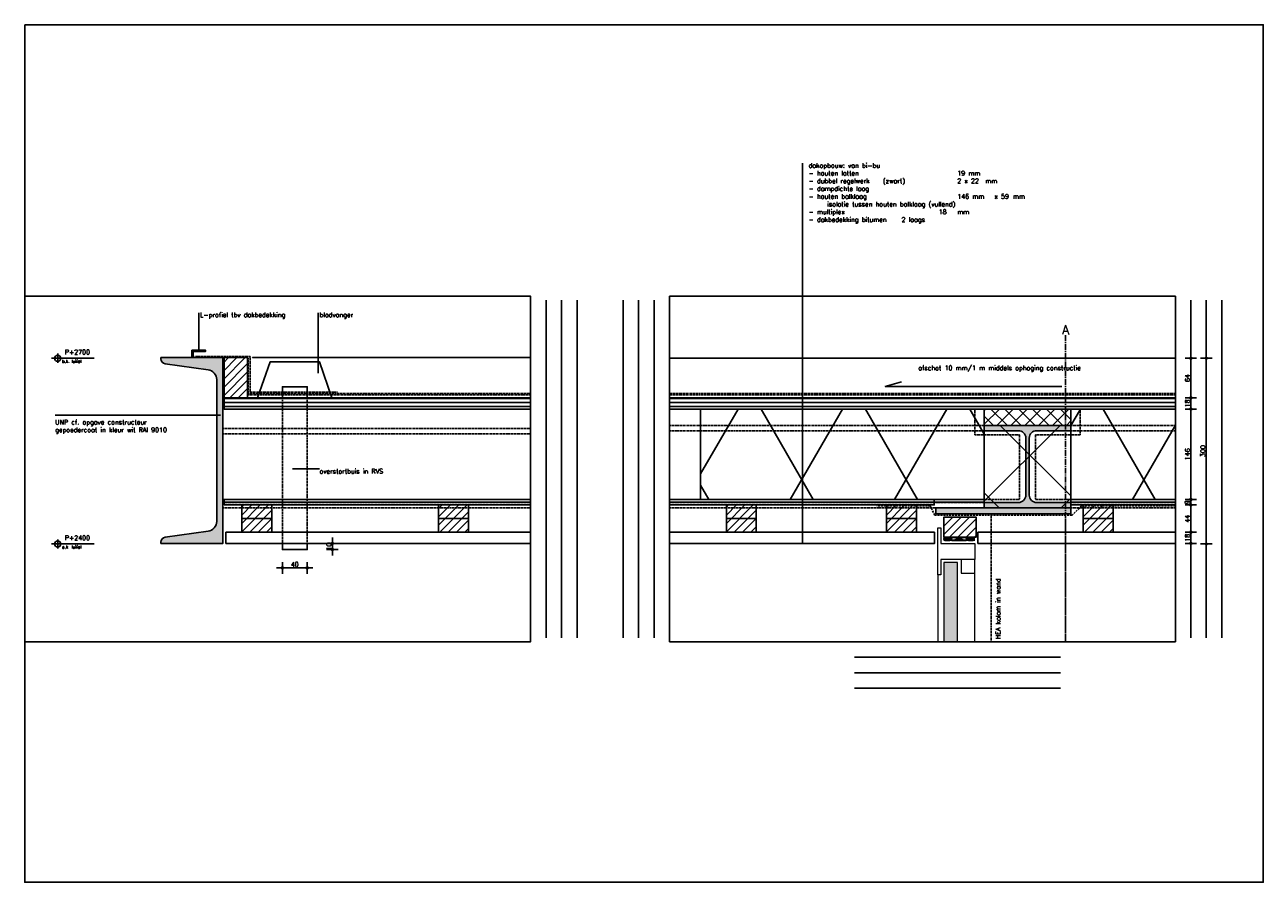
# Model space of a CAD drawing. Header units: millimetres. Extents: x -127013 to -94191, y -55226 to -23129.
# Tile 12 of 14: x -102663 to -100663, y -46766 to -45381. Entities that reach past the tile are written whole.
import ezdxf

# ---------------------------------------------------------------- set-up
doc = ezdxf.new("R2010")
doc.units = ezdxf.units.MM
doc.header["$LTSCALE"] = 0.5
doc.header["$PDSIZE"] = 100
for name, pattern in [('CENTER2', [28.575000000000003, 19.05, -3.175, 3.175, -3.175]), ('DASHDOT2', [12.7, 6.35, -3.175, 0, -3.175]), ('HIDDEN2', [4.762499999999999, 3.175, -1.5875])]:
    doc.linetypes.add(name, pattern=pattern)
for name, color, linetype in [('arc. 254', 254, 'Continuous'), ('arc. 9', 9, 'Continuous'), ('maat 1.5mm', 210, 'Continuous'), ('pen 0.05mm', 7, 'Continuous'), ('pen 0.10mm', 6, 'Continuous'), ('pen 0.15mm', 1, 'Continuous'), ('pen 0.20mm', 2, 'Continuous'), ('pen 0.30mm', 3, 'Continuous'), ('stramien', 9, 'CENTER2'), ('tekst 1.0mm', 7, 'Continuous'), ('tekst 1.5mm', 210, 'Continuous'), ('tekst 3.0mm', 200, 'Continuous'), ('tekstblocks', 6, 'Continuous')]:
    doc.layers.add(name, color=color, linetype=linetype)
doc.layers.add('hulplijn', color=140, linetype='Continuous', plot=False)
doc.styles.add('1.0mm tekst', font='romans.shx', dxfattribs={"height": 1})
doc.styles.add('1.5mm tekst', font='romans.shx', dxfattribs={"height": 1.5})
doc.styles.add('3.0mm tekst', font='romans.shx', dxfattribs={"height": 3})
doc.dimstyles.new('1.5mm maat', dxfattribs={"dimscale": 0, "dimtxt": 1.5, "dimasz": 0.75, "dimexe": 1.25, "dimexo": 0.625, "dimgap": 0.375, "dimtad": 1, "dimdec": 0, "dimtxsty": '1.5mm tekst', "dimblk": 'dot maatlijn-GVA', "dimcen": 2.5, "dimse1": 1, "dimse2": 1, "dimclrd": 7, "dimclrt": 256, "dimadec": 0, "dimazin": 0, "dimtfac": 1, "dimtdec": 0, "dimtmove": 0, "dimatfit": 3, "dimfxl": 1, "dimarcsym": 0})
doc.dimstyles.new('peilmaat', dxfattribs={"dimtxt": 1.5, "dimasz": 1, "dimexe": 1.25, "dimexo": 0.625, "dimgap": 0.01, "dimtad": 0, "dimtih": 1, "dimtoh": 1, "dimdec": 0, "dimtxsty": '1.5mm tekst', "dimcen": 2.5, "dimse1": 1, "dimse2": 1, "dimsd1": 1, "dimsd2": 1, "dimclrd": 7, "dimclrt": 256, "dimadec": 0, "dimazin": 0, "dimtfac": 1, "dimtdec": 0, "dimtmove": 0, "dimatfit": 2, "dimfxl": 1, "dimarcsym": 0})
pattern_1 = [(45, (449.6526426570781, -1753.103044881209), (-6.735192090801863, 6.735192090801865), [])]

# ---------------------------------------------------------------- blocks, each defined once
blk = doc.blocks.new('*U228')
at = {"layer": 'hulplijn'}
for p, q in [((-525.4306325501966, 50), (20, 50)), ((-525.4306325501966, 25), (20, 25)), ((-525.4306325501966, 0), (20, 0))]:
    blk.add_line(p, q, dxfattribs=at)
at = {"layer": 'pen 0.15mm', "linetype": 'DASHDOT2'}
blk.add_line((-525.4306325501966, -25), (20, -25), dxfattribs=at)
blk = doc.blocks.new('*U32')
at = {"layer": 'arc. 9'}
h = blk.add_hatch(color=256, dxfattribs=at)
h.dxf.hatch_style = 1
edge = h.paths.add_edge_path()
edge.add_arc((91.99999999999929, -2.018664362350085), 8.000000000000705, 277.9999999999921, 359.9999999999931)
edge.add_line((100, -2.018664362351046), (100, 0))
edge.add_line((100, 0), (0, 0))
edge.add_line((0, 0), (0, -300))
edge.add_line((0, -300), (100, -300))
edge.add_line((100, -300), (100, -297.981335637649))
edge.add_arc((91.99999999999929, -297.9813356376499), 8.00000000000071, 6.920886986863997e-12, 82.00000000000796)
edge.add_line((93.11338480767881, -290.0591910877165), (23.77323038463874, -280.3140679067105))
edge.add_arc((25.99999999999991, -264.4697788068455), 15.99999999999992, 179.9999999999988, 261.9999999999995, ccw=False)
edge.add_line((10, -264.4697788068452), (10, -35.53022119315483))
edge.add_arc((25.99999999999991, -35.53022119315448), 15.99999999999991, 98.00000000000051, 180.0000000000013, ccw=False)
edge.add_line((23.77323038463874, -19.68593209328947), (93.11338480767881, -9.9408089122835))
at = {"layer": 'pen 0.20mm', "linetype": 'ByBlock'}
blk.add_lwpolyline([(93.11338480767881, -9.9408089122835, 0.3738846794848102), (100, -2.018664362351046), (100, 0), (0, 0), (0, -300), (100, -300), (100, -297.981335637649, 0.3738846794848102), (93.11338480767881, -290.0591910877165), (23.77323038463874, -280.3140679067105, -0.3738846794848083), (10, -264.4697788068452), (10, -35.53022119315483, -0.3738846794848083), (23.77323038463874, -19.68593209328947)], format="xyb", close=True, dxfattribs=at)
blk = doc.blocks.new('*U261')
at = {"layer": 'arc. 9'}
h = blk.add_hatch(dxfattribs=at)
h.set_pattern_fill('_USER', color=256, scale=145.9537593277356, angle=59.99712062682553, style=0, pattern_type=0)
h.set_pattern_definition([(59.99712062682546, (-491.7435816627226, 145.9668584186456), (-126.3959957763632, 72.98323172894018), [])])
h.paths.add_polyline_path([(0, 0), (4.534649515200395e-10, 145.9999961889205), (168.7333418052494, 145.9999961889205), (168.7333418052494, 0)])
h = blk.add_hatch(dxfattribs=at)
h.set_pattern_fill('_USER', color=256, scale=145.9537593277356, angle=119.9971206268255, style=0, pattern_type=0)
h.set_pattern_definition([(119.9971206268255, (-491.7435816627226, 145.9668584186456), (-126.4033306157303, -72.9705274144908), [])])
h.paths.add_polyline_path([(0, 0), (4.534649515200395e-10, 145.9999961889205), (168.7333418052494, 145.9999961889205), (168.7333418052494, 0)])
at = {"layer": 'pen 0.10mm'}
blk.add_lwpolyline([(0, 0), (4.534649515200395e-10, 145.9999961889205), (168.7333418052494, 145.9999961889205), (168.7333418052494, 0)], close=True, dxfattribs=at)
blk = doc.blocks.new('*U262')
at = {"layer": 'arc. 9'}
h = blk.add_hatch(dxfattribs=at)
h.set_pattern_fill('_USER', color=256, scale=145.952634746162, angle=59.99712062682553, style=0, pattern_type=0)
h.set_pattern_definition([(59.99712062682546, (-202.462794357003, 145.9657337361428), (-126.3950218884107, 72.98266938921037), [])])
h.paths.add_polyline_path([(0, 0), (4.534614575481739e-10, 145.9988712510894), (458.0090401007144, 145.9988712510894), (458.0090401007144, 0)])
h = blk.add_hatch(dxfattribs=at)
h.set_pattern_fill('_USER', color=256, scale=145.952634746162, angle=119.9971206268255, style=0, pattern_type=0)
h.set_pattern_definition([(119.9971206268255, (-202.462794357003, 145.9657337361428), (-126.4023566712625, -72.96996517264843), [])])
h.paths.add_polyline_path([(0, 0), (4.534614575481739e-10, 145.9988712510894), (458.0090401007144, 145.9988712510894), (458.0090401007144, 0)])
at = {"layer": 'pen 0.10mm'}
blk.add_lwpolyline([(0, 0), (4.534614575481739e-10, 145.9988712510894), (458.0090401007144, 145.9988712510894), (458.0090401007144, 0)], close=True, dxfattribs=at)
blk = doc.blocks.new('*U26')
at = {"layer": 'arc. 9'}
h = blk.add_hatch(color=256, dxfattribs=at)
edge = h.paths.add_edge_path()
edge.add_line((2.75, -112.5000000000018), (2.75, -20.5))
edge.add_arc((14.75000000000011, -20.50000000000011), 12.00000000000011, 90.00000000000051, 179.9999999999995, ccw=False)
edge.add_line((14.75, -8.5), (70, -8.5))
edge.add_line((70, -8.5), (70, 0))
edge.add_line((70, 0), (-70, 0))
edge.add_line((-70, 0), (-70, -8.5))
edge.add_line((-70, -8.5), (-14.75, -8.5))
edge.add_arc((-14.74999999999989, -20.49999999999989), 11.99999999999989, -5.115907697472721e-13, 90.00000000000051, ccw=False)
edge.add_line((-2.75, -20.5), (-2.75, -112.5000000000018))
edge.add_arc((-14.75000000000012, -112.5000000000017), 12.00000000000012, 270.00000000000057, 359.99999999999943, ccw=False)
edge.add_line((-14.75, -124.5000000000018), (-70, -124.5))
edge.add_line((-70, -124.5), (-70, -133))
edge.add_line((-70, -133), (70, -133))
edge.add_line((70, -133), (70, -124.5))
edge.add_line((70, -124.5), (14.75, -124.5000000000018))
edge.add_arc((14.74999999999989, -112.5000000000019), 11.99999999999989, 179.9999999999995, 270.0000000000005, ccw=False)
at = {"layer": 'pen 0.20mm'}
blk.add_lwpolyline([(2.75, -112.5000000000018), (2.75, -20.5, -0.4142135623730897), (14.75, -8.5), (70, -8.5), (70, 0), (-70, 0), (-70, -8.5), (-14.75, -8.5, -0.4142135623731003), (-2.75, -20.5), (-2.75, -112.5000000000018, -0.4142135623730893), (-14.75, -124.5000000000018), (-70, -124.5), (-70, -133), (70, -133), (70, -124.5), (14.75, -124.5000000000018, -0.4142135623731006)], format="xyb", close=True, dxfattribs=at)
blk = doc.blocks.new('*U230')
at = {"layer": 'hulplijn'}
for p, q in [((-312.6262446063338, 50), (20, 50)), ((-312.6262446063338, 25), (20, 25)), ((-312.6262446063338, 0), (20, 0))]:
    blk.add_line(p, q, dxfattribs=at)
at = {"layer": 'pen 0.15mm', "linetype": 'DASHDOT2'}
blk.add_line((-312.6262446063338, -25), (20, -25), dxfattribs=at)
blk = doc.blocks.new('dot maatlijn-GVA')
at = {"layer": 'maat 1.5mm'}
h = blk.add_hatch(color=7, dxfattribs=at)
edge = h.paths.add_edge_path()
edge.add_arc((0, 0), 0.3999999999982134, 0, 360)
at = {"layer": 'maat 1.5mm', "color": 7}
for points in [[(-2.5, 0), (2.5, 0)], [(0, 2.5), (0, -2.5)]]:
    blk.add_lwpolyline(points, dxfattribs=at)
blk.add_circle((0, 0), 0.3999999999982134, dxfattribs=at)
blk = doc.blocks.new('*D233')
at = {"layer": 'defpoints', "color": 0, "transparency": 16777216}
for p in [(-100804.4742198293, -46201.09432108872), (-100804.4742198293, -46219.09432108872), (-100779.4742258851, -46201.09432108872)]:
    blk.add_point(p, dxfattribs=at)
at = {"layer": 'maat 1.5mm', "color": 7, "lineweight": -2, "transparency": 16777216}
blk.add_line((-100779.4742258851, -46215.34432108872), (-100779.4742258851, -46204.84432108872), dxfattribs=at)
at = {"layer": 'maat 1.5mm', "color": 7, "lineweight": -2, "transparency": 16777216, "xscale": 3.75, "yscale": 3.75, "zscale": 3.75}
for p, rotation in [((-100779.4742258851, -46201.09432108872), 90), ((-100779.4742258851, -46219.09432108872), 270)]:
    blk.add_blockref('dot maatlijn-GVA', p, dxfattribs=dict(at, rotation=rotation))
at = {"layer": 'maat 1.5mm', "transparency": 16777216, "insert": (-100785.0992258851, -46210.09432108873), "char_height": 7.5, "attachment_point": 5, "rotation": 90, "style": '1.5mm tekst'}
blk.add_mtext('18', dxfattribs=at)
blk = doc.blocks.new('*D234')
at = {"layer": 'defpoints', "color": 0, "transparency": 16777216}
for p in [(-100804.4742258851, -46148.09541494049), (-100804.4742258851, -46157.09541406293), (-100779.4742258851, -46157.09541406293)]:
    blk.add_point(p, dxfattribs=at)
at = {"layer": 'maat 1.5mm', "color": 7, "lineweight": -2, "transparency": 16777216}
for p, q in [((-100779.4742258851, -46144.34541494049), (-100779.4742258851, -46140.59541494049)), ((-100779.4742258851, -46148.09541494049), (-100779.4742258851, -46157.09541406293)), ((-100779.4742258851, -46160.84541406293), (-100779.4742258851, -46164.59541406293))]:
    blk.add_line(p, q, dxfattribs=at)
at = {"layer": 'maat 1.5mm', "color": 7, "lineweight": -2, "transparency": 16777216, "xscale": 3.75, "yscale": 3.75, "zscale": 3.75}
for p, rotation in [((-100779.4742258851, -46148.09541494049), 270), ((-100779.4742258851, -46157.09541406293), 90)]:
    blk.add_blockref('dot maatlijn-GVA', p, dxfattribs=dict(at, rotation=rotation))
at = {"layer": 'maat 1.5mm', "transparency": 16777216, "insert": (-100785.0992258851, -46152.59541450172), "char_height": 7.5, "attachment_point": 5, "rotation": 90, "style": '1.5mm tekst'}
blk.add_mtext('9', dxfattribs=at)
blk = doc.blocks.new('*D235')
at = {"layer": 'defpoints', "color": 0, "transparency": 16777216}
for p in [(-100804.4742258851, -46002.09545076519), (-100779.4742258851, -46002.09545076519), (-100804.4742340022, -46148.09531281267)]:
    blk.add_point(p, dxfattribs=at)
at = {"layer": 'maat 1.5mm', "color": 7, "lineweight": -2, "transparency": 16777216}
blk.add_line((-100779.4742258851, -46144.34531281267), (-100779.4742258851, -46005.84545076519), dxfattribs=at)
at = {"layer": 'maat 1.5mm', "color": 7, "lineweight": -2, "transparency": 16777216, "xscale": 3.75, "yscale": 3.75, "zscale": 3.75}
for p, rotation in [((-100779.4742258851, -46002.09545076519), 90), ((-100779.4742258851, -46148.09531281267), 270)]:
    blk.add_blockref('dot maatlijn-GVA', p, dxfattribs=dict(at, rotation=rotation))
at = {"layer": 'maat 1.5mm', "transparency": 16777216, "insert": (-100785.099225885, -46075.09538178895), "char_height": 7.5, "attachment_point": 5, "rotation": 90, "style": '1.5mm tekst'}
blk.add_mtext('146', dxfattribs=at)
blk = doc.blocks.new('*D236')
at = {"layer": 'defpoints', "color": 0, "transparency": 16777216}
for p in [(-100804.4742197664, -45984.0954529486), (-100804.4738265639, -46002.09545076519), (-100779.4742258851, -46002.09545076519)]:
    blk.add_point(p, dxfattribs=at)
at = {"layer": 'maat 1.5mm', "color": 7, "lineweight": -2, "transparency": 16777216}
blk.add_line((-100779.4742258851, -45987.8454529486), (-100779.4742258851, -45998.34545076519), dxfattribs=at)
at = {"layer": 'maat 1.5mm', "color": 7, "lineweight": -2, "transparency": 16777216, "xscale": 3.75, "yscale": 3.75, "zscale": 3.75}
for p, rotation in [((-100779.4742258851, -45984.0954529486), 90), ((-100779.4742258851, -46002.09545076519), 270)]:
    blk.add_blockref('dot maatlijn-GVA', p, dxfattribs=dict(at, rotation=rotation))
at = {"layer": 'maat 1.5mm', "transparency": 16777216, "insert": (-100785.0992258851, -45993.09545185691), "char_height": 7.5, "attachment_point": 5, "rotation": 90, "style": '1.5mm tekst'}
blk.add_mtext('18', dxfattribs=at)
blk = doc.blocks.new('*D237')
at = {"layer": 'defpoints', "color": 0, "transparency": 16777216}
for p in [(-100804.4742258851, -45920.09432781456), (-100804.4742320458, -45984.0954529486), (-100779.4742258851, -45984.0954529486)]:
    blk.add_point(p, dxfattribs=at)
at = {"layer": 'maat 1.5mm', "color": 7, "lineweight": -2, "transparency": 16777216}
blk.add_line((-100779.4742258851, -45923.84432781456), (-100779.4742258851, -45980.3454529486), dxfattribs=at)
at = {"layer": 'maat 1.5mm', "color": 7, "lineweight": -2, "transparency": 16777216, "xscale": 3.75, "yscale": 3.75, "zscale": 3.75}
for p, rotation in [((-100779.4742258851, -45920.09432781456), 90), ((-100779.4742258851, -45984.0954529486), 270)]:
    blk.add_blockref('dot maatlijn-GVA', p, dxfattribs=dict(at, rotation=rotation))
at = {"layer": 'maat 1.5mm', "transparency": 16777216, "insert": (-100785.0992258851, -45952.0948903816), "char_height": 7.5, "attachment_point": 5, "rotation": 90, "style": '1.5mm tekst'}
blk.add_mtext('64', dxfattribs=at)
blk = doc.blocks.new('*D246')
at = {"layer": 'defpoints', "color": 0, "transparency": 16777216}
for p in [(-100804.4742247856, -46157.09541406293), (-100804.4742258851, -46201.09432108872), (-100779.4742258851, -46201.09432108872)]:
    blk.add_point(p, dxfattribs=at)
at = {"layer": 'maat 1.5mm', "color": 7, "lineweight": -2, "transparency": 16777216}
blk.add_line((-100779.4742258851, -46160.84541406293), (-100779.4742258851, -46197.34432108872), dxfattribs=at)
at = {"layer": 'maat 1.5mm', "color": 7, "lineweight": -2, "transparency": 16777216, "xscale": 3.75, "yscale": 3.75, "zscale": 3.75}
for p, rotation in [((-100779.4742258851, -46157.09541406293), 90), ((-100779.4742258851, -46201.09432108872), 270)]:
    blk.add_blockref('dot maatlijn-GVA', p, dxfattribs=dict(at, rotation=rotation))
at = {"layer": 'maat 1.5mm', "transparency": 16777216, "insert": (-100785.0992258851, -46179.09486757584), "char_height": 7.5, "attachment_point": 5, "rotation": 90, "style": '1.5mm tekst'}
blk.add_mtext('44', dxfattribs=at)
blk = doc.blocks.new('*D247')
at = {"layer": 'defpoints', "color": 0, "transparency": 16777216}
for p in [(-100804.4742258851, -45920.09432781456), (-100804.4742198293, -46220.09432108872), (-100754.4742258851, -46220.09432108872)]:
    blk.add_point(p, dxfattribs=at)
at = {"layer": 'maat 1.5mm', "color": 7, "lineweight": -2, "transparency": 16777216}
blk.add_line((-100754.4742258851, -45923.84432781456), (-100754.4742258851, -46216.34432108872), dxfattribs=at)
at = {"layer": 'maat 1.5mm', "color": 7, "lineweight": -2, "transparency": 16777216, "xscale": 3.75, "yscale": 3.75, "zscale": 3.75}
for p, rotation in [((-100754.4742258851, -45920.09432781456), 90), ((-100754.4742258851, -46220.09432108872), 270)]:
    blk.add_blockref('dot maatlijn-GVA', p, dxfattribs=dict(at, rotation=rotation))
at = {"layer": 'maat 1.5mm', "transparency": 16777216, "insert": (-100760.0992258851, -46070.09432445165), "char_height": 7.5, "attachment_point": 5, "rotation": 90, "style": '1.5mm tekst'}
blk.add_mtext('300', dxfattribs=at)
blk = doc.blocks.new('*D239')
at = {"layer": 'defpoints', "color": 0, "transparency": 16777216}
for p in [(1.4210854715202e-13, 2699.790898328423), (5.396428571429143, 2699.790898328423), (0, 1.364242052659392e-12)]:
    blk.add_point(p, dxfattribs=at)
at = {"layer": 'maat 1.5mm', "transparency": 16777216, "insert": (31.87500000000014, 2709.790898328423), "char_height": 7.5, "attachment_point": 5, "style": '1.5mm tekst'}
blk.add_mtext('P+2700', dxfattribs=at)
blk = doc.blocks.new('*D244')
at = {"layer": 'defpoints', "color": 0, "transparency": 16777216}
for p in [(1.261213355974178e-13, 2399.790898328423), (5.39642857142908, 2399.790898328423), (0, 1.364242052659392e-12)]:
    blk.add_point(p, dxfattribs=at)
at = {"layer": 'maat 1.5mm', "transparency": 16777216, "insert": (31.87500000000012, 2409.790898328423), "char_height": 7.5, "attachment_point": 5, "style": '1.5mm tekst'}
blk.add_mtext('P+2400', dxfattribs=at)
blk = doc.blocks.new('*D320')
at = {"layer": 'defpoints', "color": 0, "transparency": 16777216}
for p in [(-102246.5119817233, -46229.09432148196), (-102206.5119817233, -46229.09432148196), (-102206.5119817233, -46258.66706450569)]:
    blk.add_point(p, dxfattribs=at)
at = {"layer": 'maat 1.5mm', "color": 7, "lineweight": -2, "transparency": 16777216}
blk.add_line((-102242.7619817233, -46258.66706450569), (-102210.2619817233, -46258.66706450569), dxfattribs=at)
at = {"layer": 'maat 1.5mm', "color": 7, "lineweight": -2, "transparency": 16777216, "xscale": 3.75, "yscale": 3.75, "zscale": 3.75, "rotation": 180}
blk.add_blockref('dot maatlijn-GVA', (-102246.5119817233, -46258.66706450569), dxfattribs=at)
at = {"layer": 'maat 1.5mm', "color": 7, "lineweight": -2, "transparency": 16777216, "xscale": 3.75, "yscale": 3.75, "zscale": 3.75}
blk.add_blockref('dot maatlijn-GVA', (-102206.5119817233, -46258.66706450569), dxfattribs=at)
at = {"layer": 'maat 1.5mm', "transparency": 16777216, "insert": (-102226.5119817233, -46253.04206450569), "char_height": 7.5, "attachment_point": 5, "style": '1.5mm tekst'}
blk.add_mtext('40', dxfattribs=at)
blk = doc.blocks.new('*D321')
at = {"layer": 'defpoints', "color": 0, "transparency": 16777216}
for p in [(-102206.5119817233, -46219.09432148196), (-102206.5119817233, -46229.09432148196), (-102165.7565024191, -46229.09432148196)]:
    blk.add_point(p, dxfattribs=at)
at = {"layer": 'maat 1.5mm', "color": 7, "lineweight": -2, "transparency": 16777216}
for p, q in [((-102165.7565024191, -46215.34432148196), (-102165.7565024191, -46211.59432148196)), ((-102165.7565024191, -46219.09432148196), (-102165.7565024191, -46229.09432148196)), ((-102165.7565024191, -46232.84432148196), (-102165.7565024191, -46236.59432148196))]:
    blk.add_line(p, q, dxfattribs=at)
at = {"layer": 'maat 1.5mm', "color": 7, "lineweight": -2, "transparency": 16777216, "xscale": 3.75, "yscale": 3.75, "zscale": 3.75}
for p, rotation in [((-102165.7565024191, -46219.09432148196), 270), ((-102165.7565024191, -46229.09432148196), 90)]:
    blk.add_blockref('dot maatlijn-GVA', p, dxfattribs=dict(at, rotation=rotation))
at = {"layer": 'maat 1.5mm', "transparency": 16777216, "insert": (-102171.3815024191, -46224.09432148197), "char_height": 7.5, "attachment_point": 5, "rotation": 90, "style": '1.5mm tekst'}
blk.add_mtext('10', dxfattribs=at)
blk = doc.blocks.new('*U238')
at = {"layer": 'pen 0.05mm'}
for p, q in [((1.4210854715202e-13, 2707.290898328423), (1.4210854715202e-13, 2692.290898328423)), ((58.75000000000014, 2699.790898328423), (-9.999999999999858, 2699.790898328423))]:
    blk.add_line(p, q, dxfattribs=at)
blk.add_circle((1.4210854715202e-13, 2699.790898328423), 5, dxfattribs=at)
at = {"layer": 'tekst 1.0mm', "style": '1.0mm tekst'}
blk.add_attdef('OMSCHRIJVING', (7.000000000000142, 2692.290898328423), '', height=5, dxfattribs=at)
at = {"layer": 'maat 1.5mm'}
dim = blk.add_linear_dim(base=(5.396428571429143, 2699.790898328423), p1=(0, 1.364242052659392e-12), p2=(1.4210854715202e-13, 2699.790898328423), angle=90, dimstyle='peilmaat', override={"dimscale": 0, "dimpost": 'P+<>'}, dxfattribs=at)
dim.commit()
dim.dimension.update_dxf_attribs({"geometry": '*D239', "text_midpoint": (31.87500000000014, 2709.790898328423), "dimtype": 160})
blk = doc.blocks.new('*U243')
at = {"layer": 'pen 0.05mm'}
for p, q in [((1.261213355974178e-13, 2407.290898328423), (1.261213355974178e-13, 2392.290898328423)), ((58.75000000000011, 2399.790898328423), (-9.999999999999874, 2399.790898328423))]:
    blk.add_line(p, q, dxfattribs=at)
blk.add_circle((1.261213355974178e-13, 2399.790898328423), 5, dxfattribs=at)
at = {"layer": 'tekst 1.0mm', "style": '1.0mm tekst'}
blk.add_attdef('OMSCHRIJVING', (7.000000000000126, 2392.290898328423), '', height=5, dxfattribs=at)
at = {"layer": 'maat 1.5mm'}
dim = blk.add_linear_dim(base=(5.39642857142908, 2399.790898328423), p1=(0, 1.364242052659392e-12), p2=(1.261213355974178e-13, 2399.790898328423), angle=90, dimstyle='peilmaat', override={"dimscale": 0, "dimpost": 'P+<>'}, dxfattribs=at)
dim.commit()
dim.dimension.update_dxf_attribs({"geometry": '*D244', "text_midpoint": (31.87500000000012, 2409.790898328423), "dimtype": 160})

msp = doc.modelspace()

# ---------------------------------------------------------------- hatches: boundary and pattern name
at = {"layer": 'arc. 254'}
msp.add_hatch(color=256, dxfattribs=at).paths.add_polyline_path([(-101156.2073158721, -46250.09432108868), (-101178.2073158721, -46250.09432108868), (-101178.2073158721, -46377.92705116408), (-101156.2073158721, -46377.92705116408)])
at = {"layer": 'arc. 9'}
h = msp.add_hatch(color=256, dxfattribs=at)
h.dxf.hatch_style = 1
h.paths.add_polyline_path([(-102392.6686076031, -45919.09432148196), (-102390.6686076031, -45919.09432148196), (-102390.6686076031, -45909.09432148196), (-102370.6686076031, -45909.09432148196), (-102370.6686076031, -45907.09432148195), (-102392.6686076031, -45907.09432148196)])
h = msp.add_hatch(dxfattribs=at)
h.set_pattern_fill('ANSI31', color=256, scale=3)
h.set_pattern_definition([(45, (-589.5497577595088, 1471.881928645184), (-6.735192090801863, 6.735192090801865), [])])
h.paths.add_polyline_path([(-102302.6686076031, -45920.09432148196), (-102340.6686076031, -45920.09432148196), (-102340.6686076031, -45984.0954529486), (-102302.6686076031, -45984.0954529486)])
h = msp.add_hatch(dxfattribs=at)
h.set_pattern_fill('LINE', color=256, scale=2)
h.set_pattern_definition([(0, (-271.641260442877, -1751.104170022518), (0, 6.35), [])])
h.paths.add_polyline_path([(-101845.6766201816, -45984.0954529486), (-102340.6686075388, -45984.09572615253), (-102340.6686075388, -46002.09572615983), (-101854.5014597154, -46002.09545295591), (-101674.5014725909, -46002.09572302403), (-101674.5014725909, -46002.09545295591), (-101845.6766201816, -46002.09545295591)])
h = msp.add_hatch(dxfattribs=at)
h.set_pattern_fill('LINE', color=256, scale=2)
h.set_pattern_definition([(0, (449.6526427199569, -1751.104170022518), (0, 6.35), [])])
h.paths.add_polyline_path([(-100804.4742197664, -45984.0954529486), (-101621.374704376, -45984.0954529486), (-101621.374704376, -46002.0954529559), (-101133.2075565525, -46002.09545295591), (-100953.2075694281, -46002.09572302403), (-100953.2075694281, -46002.09545295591), (-100804.4742197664, -46002.09545295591)])
h = msp.add_hatch(dxfattribs=at)
h.set_pattern_fill('ANSI37', color=256, scale=5)
h.set_pattern_definition([(45, (-45.17112695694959, -1623.999783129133), (-11.22532015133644, 11.22532015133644), []), (135, (-45.17112695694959, -1623.999783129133), (-11.22532015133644, -11.22532015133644), [])])
h.paths.add_polyline_path([(-100973.2075869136, -46028.59545295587), (-100973.2075261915, -46002.09598586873), (-101113.2075282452, -46002.09598586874), (-101113.2075889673, -46028.59545295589)])
h = msp.add_hatch(dxfattribs=at)
h.set_pattern_fill('ANSI37', color=256, scale=30)
h.set_pattern_definition([(45, (-549.8951873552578, -1759.353211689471), (-67.35192090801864, 67.35192090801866), []), (135, (-549.8951873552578, -1759.353211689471), (-67.35192090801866, -67.35192090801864), [])])
h.paths.add_polyline_path([(-100973.2075615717, -46161.59545295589), (-100973.2075615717, -46028.59545295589), (-101113.2075565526, -46028.59545295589), (-101113.2075565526, -46161.59545295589)])
h = msp.add_hatch(dxfattribs=at)
h.set_pattern_fill('LINE', color=256, scale=2)
h.set_pattern_definition([(0, (-648.374356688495, -1753.103039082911), (0, 6.35), [])])
h.paths.add_polyline_path([(-102051.2344926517, -46148.09432201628), (-102340.6686076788, -46148.09432201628), (-102340.6686076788, -46157.09431865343), (-102051.2344958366, -46157.09431865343)])
h.paths.add_polyline_path([(-101845.6766201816, -46148.09432201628), (-102051.2344926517, -46148.09432201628), (-102051.2344958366, -46157.09431865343), (-101845.6766201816, -46157.09431865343)])
h = msp.add_hatch(dxfattribs=at)
h.set_pattern_fill('ANSI31', color=256, scale=3)
h.set_pattern_definition([(45, (-332.8408385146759, -1753.103045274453), (-6.735192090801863, 6.735192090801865), [])])
h.paths.add_polyline_path([(-102263.7007971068, -46182.09432820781), (-102312.0595503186, -46182.09432820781), (-102312.0595503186, -46201.09432148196), (-102263.7007971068, -46201.09432148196)])
h.paths.add_polyline_path([(-102263.7007971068, -46157.09432148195), (-102312.0595503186, -46157.09432948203), (-102312.0595503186, -46182.09432148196), (-102263.7007971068, -46182.09432148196)])
h = msp.add_hatch(dxfattribs=at)
h.set_pattern_fill('ANSI31', color=256, scale=3)
h.set_pattern_definition([(45, (-591.5497577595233, -1753.103038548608), (-6.735192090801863, 6.735192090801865), [])])
h.paths.add_polyline_path([(-101946.0510857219, -46182.09432148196), (-101994.4098389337, -46182.09432148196), (-101994.4098389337, -46201.09431811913), (-101946.0510857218, -46201.09431811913)])
h.paths.add_polyline_path([(-101946.0510857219, -46159.4874776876), (-101948.5463726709, -46159.4874776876), (-101973.43627358, -46177.52751763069), (-101994.4098389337, -46177.52751763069), (-101994.4098389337, -46182.09431811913), (-101946.0510857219, -46182.09431811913)])
h.paths.add_polyline_path([(-101948.5463726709, -46159.4874776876), (-101946.0510857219, -46159.4874776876), (-101946.0510857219, -46157.09431811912), (-101994.4098389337, -46157.0943261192), (-101994.4098389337, -46177.52751763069), (-101973.43627358, -46177.52751763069)])
h = msp.add_hatch(dxfattribs=at)
h.set_pattern_fill('LINE', color=256, scale=2)
h.set_pattern_definition([(0, (72.91954647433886, -1753.103039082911), (0, 6.35), [])])
h.paths.add_polyline_path([(-101329.9405894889, -46148.09432201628), (-101621.3747045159, -46148.09432201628), (-101621.3747045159, -46157.09431865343), (-101329.9405926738, -46157.09431865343)])
h.paths.add_polyline_path([(-101113.2075566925, -46148.09432201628), (-101329.9405894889, -46148.09432201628), (-101329.9405926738, -46157.09431865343), (-101113.2075566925, -46157.09431865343)])
h = msp.add_hatch(dxfattribs=at)
h.set_pattern_fill('ANSI31', color=256, scale=3)
h.set_pattern_definition(pattern_1)
h.paths.add_polyline_path([(-101481.207315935, -46182.09432781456), (-101529.5660691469, -46182.09432781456), (-101529.5660691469, -46201.09432108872), (-101481.207315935, -46201.09432108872)])
h.paths.add_polyline_path([(-101481.207315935, -46157.09432108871), (-101529.5660691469, -46157.09432908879), (-101529.5660691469, -46182.09432108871), (-101481.207315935, -46182.09432108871)])
h = msp.add_hatch(dxfattribs=at)
h.set_pattern_fill('ANSI31', color=256, scale=3)
h.set_pattern_definition([(45, (708.3615619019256, -1753.103044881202), (-6.735192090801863, 6.735192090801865), [])])
h.paths.add_polyline_path([(-101222.4983966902, -46182.09432781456), (-101270.857149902, -46182.09432781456), (-101270.857149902, -46201.09432108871), (-101222.4983966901, -46201.09432108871)])
h.paths.add_polyline_path([(-101222.4983966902, -46157.0943210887), (-101270.857149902, -46157.09432908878), (-101270.857149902, -46182.09432108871), (-101222.4983966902, -46182.09432108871)])
h = msp.add_hatch(dxfattribs=at)
h.set_pattern_fill('LINE', color=256, scale=2)
h.set_pattern_definition([(0, (449.6526377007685, -1753.104134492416), (0, 6.35), [])])
h.paths.add_polyline_path([(-100953.2074982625, -46148.09541742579), (-100973.2075615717, -46148.09541742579), (-100973.2075615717, -46157.09541406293), (-100953.2075014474, -46157.09541406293)])
h.paths.add_polyline_path([(-100804.4742247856, -46148.09541742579), (-100953.2074982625, -46148.09541742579), (-100953.2075014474, -46157.09541406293), (-100804.4742247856, -46157.09541406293)])
h = msp.add_hatch(dxfattribs=at)
h.set_pattern_fill('ANSI31', color=256, scale=3)
h.set_pattern_definition(pattern_1)
h.paths.add_polyline_path([(-100904.8486853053, -46182.09432781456), (-100953.2074385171, -46182.09432781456), (-100953.2074385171, -46201.09432445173), (-100904.8486853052, -46201.09432445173)])
h.paths.add_polyline_path([(-100904.8486853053, -46159.4874840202), (-100907.3439722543, -46159.4874840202), (-100932.2338731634, -46177.52752396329), (-100953.2074385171, -46177.52752396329), (-100953.2074385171, -46182.09432445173), (-100904.8486853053, -46182.09432445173)])
h.paths.add_polyline_path([(-100907.3439722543, -46159.4874840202), (-100904.8486853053, -46159.4874840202), (-100904.8486853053, -46157.09432445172), (-100953.2074385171, -46157.0943324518), (-100953.2074385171, -46177.52752396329), (-100932.2338731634, -46177.52752396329)])
h = msp.add_hatch(color=256, dxfattribs=at)
h.paths.add_polyline_path([(-100973.2075565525, -46161.59544959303), (-101175.4299873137, -46161.59544959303), (-101161.6617778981, -46171.59544675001), (-101126.2073158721, -46171.59544159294), (-100973.2075565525, -46171.59544959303)])
h.paths.add_polyline_path([(-101175.4299873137, -46161.59544959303), (-101191.2073158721, -46161.59544959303), (-101191.2073158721, -46171.59544959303), (-101161.6617778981, -46171.59544675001)])
h = msp.add_hatch(dxfattribs=at)
h.set_pattern_fill('ANSI31', color=256, scale=3)
h.set_pattern_definition([(45, (-189373.1927630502, -7885.714079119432), (-6.735192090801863, 6.735192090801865), [])])
h.paths.add_polyline_path([(-101178.2074719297, -46209.21813950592), (-101126.2076279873, -46209.21813950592), (-101126.2073158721, -46176.59544959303), (-101178.2071598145, -46176.59544959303)])
h = msp.add_hatch(dxfattribs=at)
h.set_pattern_fill('ANSI37', color=256, scale=0.5, angle=90)
h.set_pattern_definition([(135, (-142757.3483678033, -22696.22056619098), (-1.122532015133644, -1.122532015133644), []), (225, (-142757.3483678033, -22696.22056619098), (1.122532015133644, -1.122532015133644), [])])
edge = h.paths.add_edge_path()
edge.add_arc((-101175.644815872, -46211.71738396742), 2.562500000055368, 102.6803834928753, 257.3196165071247)
edge.add_line((-101176.2073158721, -46214.21738396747), (-101169.2073158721, -46214.21738396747))
edge.add_arc((-101169.7698158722, -46211.71738396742), 2.562500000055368, 282.6803834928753, 437.3196165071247)
edge.add_line((-101169.2073158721, -46209.21738396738), (-101176.2073158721, -46209.21738396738))
h = msp.add_hatch(dxfattribs=at)
h.set_pattern_fill('ANSI37', color=256, scale=0.5, angle=90)
h.set_pattern_definition([(135, (-142763.3416121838, -22696.22056619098), (-1.122532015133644, -1.122532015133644), []), (225, (-142763.3416121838, -22696.22056619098), (1.122532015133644, -1.122532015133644), [])])
edge = h.paths.add_edge_path()
edge.add_arc((-101131.7698158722, -46211.71738396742), 2.562500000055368, -77.31961650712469, 77.31961650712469, ccw=False)
edge.add_line((-101131.2073158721, -46214.21738396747), (-101138.2073158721, -46214.21738396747))
edge.add_arc((-101137.6448158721, -46211.71738396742), 2.562500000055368, 102.68038349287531, 257.3196165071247, ccw=False)
edge.add_line((-101138.2073158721, -46209.21738396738), (-101131.2073158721, -46209.21738396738))

# ---------------------------------------------------------------- linework, layer by layer
at = {"layer": 'hulplijn'}
for points in [[(-102662.5771047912, -45381.42207626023), (-100662.5771047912, -45381.42207626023), (-100662.5771047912, -46519.61671018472), (-100662.5771047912, -46766.42207626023), (-101327.5771047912, -46766.42207626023), (-102662.5771047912, -46766.42207626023), (-102662.5771047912, -45431.42207626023)], [(-102662.5771047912, -45819.9171013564), (-101845.6766201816, -45819.9171013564), (-101845.6766201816, -46377.92705116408), (-102662.5771047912, -46377.92705116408)], [(-101621.3747104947, -45819.9171013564), (-100804.4742258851, -45819.9171013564), (-100804.4742258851, -46377.92705116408), (-101621.3747104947, -46377.92705116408)]]:
    msp.add_lwpolyline(points, close=True, dxfattribs=at)
at = {"layer": 'hulplijn', "linetype": 'Continuous', "lineweight": 0, "flags": 128}
msp.add_lwpolyline([(-101178.2073158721, -46194.09432108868), (-101178.2073158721, -46214.09432108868), (-101128.2073158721, -46214.09432108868)], dxfattribs=at)
at = {"layer": 'maat 1.5mm'}
msp.add_line((-101406.7549235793, -46220.09432148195), (-101406.7549235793, -45604.90091281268), dxfattribs=at)
at = {"layer": 'pen 0.05mm', "linetype": 'HIDDEN2'}
for p, q in [((-101845.6766201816, -46033.59545295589), (-102342.6686075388, -46033.59545295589)), ((-101113.2075565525, -46028.59545295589), (-101621.374704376, -46028.59545295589)), ((-101113.2075565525, -46037.09545295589), (-101621.374704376, -46037.09545295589)), ((-100973.2075565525, -46028.59629895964), (-100804.4742266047, -46028.59629647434)), ((-100973.2075565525, -46037.09545295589), (-100804.4742264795, -46037.09545047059)), ((-101845.6766201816, -46042.09545295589), (-102342.6686075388, -46042.09545295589)), ((-101845.6766201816, -46153.09545295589), (-102342.6686076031, -46153.09545295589)), ((-101113.2075565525, -46153.09545295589), (-101621.374704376, -46153.09545295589)), ((-100973.2075565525, -46153.09545295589), (-100804.4742264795, -46153.09545047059)), ((-101845.6766201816, -46161.59545295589), (-102342.6686076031, -46161.59545295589)), ((-101113.2075565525, -46161.59545295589), (-101621.374704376, -46161.59545295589)), ((-100973.2075565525, -46161.59545295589), (-100804.4742264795, -46161.59545047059))]:
    msp.add_line(p, q, dxfattribs=at)
at = {"layer": 'pen 0.05mm', "linetype": 'Continuous', "lineweight": 0}
for p, q in [((-101188.2073158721, -46270.09432108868), (-101188.2073158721, -46377.92705116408)), ((-101128.2073158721, -46377.92705116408), (-101128.2073158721, -46267.09432108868))]:
    msp.add_line(p, q, dxfattribs=at)
at = {"layer": 'pen 0.05mm'}
for points in [[(-102294.9143167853, -45919.09432148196), (-102294.9143167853, -45919.09432148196), (-101845.6766202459, -45919.09432148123)], [(-101621.3747105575, -45920.09432781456), (-101621.3747105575, -45920.09432781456), (-100804.474225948, -45920.09432781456)], [(-100987.7700299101, -45965.75543345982), (-101272.9194063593, -45965.75543345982), (-101246.7509919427, -45957.89598839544)], [(-101621.374704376, -45984.0954529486), (-100804.4742197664, -45984.0954529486)], [(-100804.4742197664, -46002.09594618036), (-101621.374706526, -46002.09608198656)], [(-101191.2073158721, -46171.59544959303), (-100973.2075565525, -46171.59544959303), (-100973.2075565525, -46161.59544959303), (-101191.2073158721, -46161.59544959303), (-101191.2073158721, -46171.59544959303)], [(-101165.2073303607, -46214.21851725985), (-101142.2073013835, -46209.21776173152)], [(-101142.2073013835, -46214.21776173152), (-101165.2072985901, -46209.21927278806)]]:
    msp.add_lwpolyline(points, dxfattribs=at)
at = {"layer": 'pen 0.05mm', "linetype": 'HIDDEN2'}
msp.add_lwpolyline([(-102246.5119817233, -46229.09432148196), (-102206.5119817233, -46229.09432148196), (-102206.5119817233, -45966.09545294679), (-102246.5119817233, -45966.09545294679)], close=True, dxfattribs=at)
for points in [[(-101621.374704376, -46002.09600802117), (-101128.2076178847, -46002.09600083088), (-101128.2076178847, -46043.59537849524), (-101055.9575578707, -46043.59537849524), (-101055.9576038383, -46148.09537899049), (-101621.374704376, -46148.09424805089)], [(-100804.4742197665, -46002.09600083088), (-100958.2075578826, -46002.09602555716), (-100958.2074975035, -46043.59550760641), (-101030.4575565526, -46043.59550760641), (-101030.4575092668, -46148.0955076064), (-100804.4742197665, -46148.09531281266)], [(-101101.7074126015, -46171.59377969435), (-101101.7102761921, -46377.92705116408)], [(-100981.7074126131, -46171.59544511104), (-100981.7074126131, -46377.92705116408)]]:
    msp.add_lwpolyline(points, dxfattribs=at)
at = {"layer": 'pen 0.05mm'}
for points in [[(-101113.2075565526, -46028.59545295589), (-100973.2075615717, -46028.59545295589), (-100973.2075615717, -46161.59545295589), (-101113.2075565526, -46161.59545295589)], [(-101165.2073303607, -46209.21851725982), (-101142.2073013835, -46209.21776173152), (-101142.2073013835, -46214.21776173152), (-101165.2073303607, -46214.21851725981)]]:
    msp.add_lwpolyline(points, close=True, dxfattribs=at)
at = {"layer": 'pen 0.10mm'}
for points in [[(-101176.2073158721, -46209.21738396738, 0.7999999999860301), (-101176.2073158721, -46214.21738396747), (-101169.2073158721, -46214.21738396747, 0.7999999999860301), (-101169.2073158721, -46209.21738396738)], [(-101131.2073158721, -46209.21738396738, -0.7999999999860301), (-101131.2073158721, -46214.21738396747), (-101138.2073158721, -46214.21738396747, -0.7999999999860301), (-101138.2073158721, -46209.21738396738)]]:
    msp.add_lwpolyline(points, format="xyb", close=True, dxfattribs=at)
at = {"layer": 'pen 0.10mm', "linetype": 'Continuous', "lineweight": 0}
msp.add_lwpolyline([(-101156.2073158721, -46377.92705116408), (-101156.2073158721, -46250.09432108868), (-101178.2073158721, -46250.09432108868), (-101178.2073158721, -46377.92705116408)], dxfattribs=at)
at = {"layer": 'pen 0.15mm'}
for points in [[(-102340.6686076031, -45984.0954529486), (-102340.6686076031, -45919.09432148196), (-102302.6686076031, -45919.09432148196), (-102302.6686076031, -45984.0954529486), (-102340.6686076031, -45984.0954529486)], [(-102286.5119817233, -45984.0954529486), (-102266.5119817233, -45926.09545294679), (-102186.5119817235, -45926.09545294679), (-102166.5119817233, -45984.09545294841)], [(-102246.5119817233, -45984.0954529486), (-102246.5119817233, -45966.09545294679), (-102206.5119817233, -45966.09545294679), (-102206.5119817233, -45984.0954529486)], [(-102340.6686076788, -46157.09432201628), (-102340.6686076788, -46148.09432201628), (-101845.6766201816, -46148.09432201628), (-101845.6766201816, -46157.09431865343), (-102340.6686076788, -46157.09432201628)], [(-101621.3747045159, -46157.09432201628), (-101621.3747045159, -46148.09432201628), (-101193.965649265, -46148.09432201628), (-101193.965649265, -46157.09431865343), (-101621.3747045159, -46157.09432201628)], [(-100973.2075615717, -46157.09541742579), (-100973.2075615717, -46148.09541742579), (-100804.4742247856, -46148.09541742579), (-100804.4742247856, -46157.09541406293), (-100973.2075615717, -46157.09541406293)], [(-101845.6766202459, -46219.09432148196), (-102337.6686076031, -46219.09432148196), (-102337.6686076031, -46201.09432148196), (-101845.6766202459, -46201.09432148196)], [(-102246.5119817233, -46219.09432148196), (-102246.5119817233, -46229.09432148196), (-102206.5119817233, -46229.09432148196), (-102206.5119817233, -46219.09432148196)], [(-101193.2073158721, -46201.09432108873), (-101621.3747044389, -46201.09432108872), (-101621.3747044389, -46219.09432108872), (-101193.2073158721, -46219.09432108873), (-101193.2073158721, -46201.09432108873)], [(-100804.4742198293, -46201.09432108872), (-101123.2073158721, -46201.09432108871), (-101123.2073158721, -46219.09432108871), (-100804.4742198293, -46219.09432108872), (-100804.4742198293, -46201.09432108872)]]:
    msp.add_lwpolyline(points, dxfattribs=at)
for points in [[(-102340.6686075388, -45984.0954529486), (-101845.6766201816, -45984.0954529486), (-101845.6766201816, -46002.09599936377), (-102340.6686075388, -46002.09599936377)], [(-101621.374704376, -45984.0954529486), (-100804.4742320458, -45984.0954529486), (-100804.4742320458, -46002.09545076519), (-101621.374704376, -46002.09545076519)], [(-102312.0595503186, -46157.09432948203), (-102263.7007971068, -46157.09432148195), (-102263.7007971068, -46179.09432148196), (-102312.0595503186, -46179.09432148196)], [(-101994.4098389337, -46157.0943261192), (-101946.0510857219, -46157.09431811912), (-101946.0510857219, -46179.09431811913), (-101994.4098389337, -46179.09431811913)], [(-101529.5660691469, -46157.09432908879), (-101481.207315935, -46157.09432108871), (-101481.207315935, -46179.09432108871), (-101529.5660691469, -46179.09432108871)], [(-101270.857149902, -46157.09432908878), (-101222.4983966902, -46157.0943210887), (-101222.4983966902, -46179.09432108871), (-101270.857149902, -46179.09432108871)], [(-100953.2074385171, -46157.0943324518), (-100904.8486853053, -46157.09432445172), (-100904.8486853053, -46179.09432445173), (-100953.2074385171, -46179.09432445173)], [(-102312.0595503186, -46179.09432948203), (-102263.7007971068, -46179.09432148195), (-102263.7007971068, -46201.09432148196), (-102312.0595503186, -46201.09432148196)], [(-101994.4098389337, -46179.09432611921), (-101946.0510857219, -46179.09431811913), (-101946.0510857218, -46201.09431811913), (-101994.4098389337, -46201.09431811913)], [(-101529.5660691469, -46179.0943290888), (-101481.207315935, -46179.09432108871), (-101481.207315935, -46201.09432108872), (-101529.5660691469, -46201.09432108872)], [(-101270.857149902, -46179.09432908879), (-101222.4983966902, -46179.09432108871), (-101222.4983966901, -46201.09432108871), (-101270.857149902, -46201.09432108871)], [(-100953.2074385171, -46179.09433245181), (-100904.8486853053, -46179.09432445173), (-100904.8486853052, -46201.09432445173), (-100953.2074385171, -46201.09432445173)]]:
    msp.add_lwpolyline(points, close=True, dxfattribs=at)
at = {"layer": 'pen 0.15mm', "linetype": 'Continuous', "lineweight": 0, "flags": 128}
msp.add_lwpolyline([(-101188.2073158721, -46194.09432108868), (-101183.2073158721, -46194.09432108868), (-101183.2073158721, -46219.09432108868), (-101128.2073158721, -46219.09432108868), (-101128.2073158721, -46245.09432108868), (-101183.2073158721, -46245.09432108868), (-101183.2073158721, -46270.09432108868), (-101188.2073158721, -46270.09432108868)], close=True, dxfattribs=at)
at = {"layer": 'pen 0.15mm', "linetype": 'Continuous', "lineweight": 0}
msp.add_lwpolyline([(-101150.2073158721, -46245.09432108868), (-101150.2073158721, -46267.09432108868), (-101128.2073158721, -46267.09432108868), (-101128.2073158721, -46245.09432108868)], close=True, dxfattribs=at)
at = {"layer": 'pen 0.20mm'}
msp.add_lwpolyline([(-102392.6686076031, -45919.09432148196), (-102390.6686076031, -45919.09432148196), (-102390.6686076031, -45909.09432148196), (-102370.6686076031, -45909.09432148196), (-102370.6686076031, -45907.09432148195), (-102392.6686076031, -45907.09432148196), (-102392.6686076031, -45919.09432148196)], dxfattribs=at)
msp.add_lwpolyline([(-101178.2074719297, -46209.21813950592), (-101126.2076279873, -46209.21813950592), (-101126.2073158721, -46176.59544959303), (-101178.2071598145, -46176.59544959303)], close=True, dxfattribs=at)
at = {"layer": 'pen 0.30mm', "linetype": 'HIDDEN2'}
for p, q in [((-102301.6686075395, -45920.09432148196), (-102301.6686075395, -45979.0954529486)), ((-102301.6686075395, -45979.0954529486), (-101845.6766202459, -45979.0954529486)), ((-102299.6686075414, -45977.09545294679), (-101845.6766202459, -45977.09545294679)), ((-101621.3747159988, -45977.09545927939), (-100804.474225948, -45977.09545927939)), ((-101621.3747044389, -45979.0954592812), (-100804.4742198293, -45979.0954592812))]:
    msp.add_line(p, q, dxfattribs=at)
at = {"layer": 'pen 0.30mm', "linetype": 'HIDDEN2', "ltscale": 2}
msp.add_line((-100804.4742197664, -46158.69409803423), (-100907.3439721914, -46158.69409803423), dxfattribs=at)
at = {"layer": 'pen 0.30mm', "linetype": 'HIDDEN2'}
msp.add_lwpolyline([(-102157.6691992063, -45975.09545294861), (-102298.6686076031, -45975.09545294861), (-102298.6686076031, -45917.09546177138), (-102388.1458249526, -45917.09546177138)], dxfattribs=at)
at = {"layer": 'pen 0.30mm', "linetype": 'HIDDEN2', "ltscale": 2}
msp.add_lwpolyline([(-100804.4742197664, -46158.69409803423), (-100956.0940490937, -46158.69409803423), (-100971.1155349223, -46173.63408992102), (-101193.0082411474, -46173.63408992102), (-101200.2339175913, -46158.5090223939), (-101286.3092192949, -46158.5090223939)], dxfattribs=at)
at = {"layer": 'stramien'}
msp.add_lwpolyline([(-100981.7074126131, -46377.92705116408), (-100981.7074126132, -45881.53855481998)], dxfattribs=at)
at = {"layer": 'tekst 1.5mm'}
for points in [[(-102381.6686076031, -45907.09432148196), (-102381.6686076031, -45846.83340596)], [(-102188.8585042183, -45944.02571331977), (-102188.8585042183, -45846.83340596)], [(-102613.4506335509, -46011.91588322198), (-102346.4758827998, -46011.91588322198)], [(-102186.6101371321, -46098.88686466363), (-102230.4742293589, -46098.88686466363)]]:
    msp.add_lwpolyline(points, dxfattribs=at)
at = {"layer": 'tekstblocks'}
msp.add_line((-102094.1726139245, -46220.0944785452), (-102094.1726139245, -46220.0944785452), dxfattribs=at)

# ---------------------------------------------------------------- block references
for name, values in [('*U238', {'OMSCHRIJVING': 'b.k. luifel'}), ('*U243', {'OMSCHRIJVING': 'o.k. luifel'})]:
    msp.add_blockref(name, (-102609.363960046, -48619.88521981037)).add_auto_attribs(values)
at = {"xscale": -1}
msp.add_blockref('*U32', (-102342.6686076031, -45919.09432148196), dxfattribs=at)
msp.add_blockref('*U26', (-101043.2075565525, -46028.59545295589))
at = {"layer": 'pen 0.05mm', "rotation": 8.439189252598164e-07}
for name, p in [('*U262', (-101571.2165967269, -46148.09432201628)), ('*U261', (-100973.2075615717, -46148.09541742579))]:
    msp.add_blockref(name, p, dxfattribs=at)
at = {"layer": 'pen 0.10mm', "xscale": -1, "rotation": 270}
for p in [(-101820.6766201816, -45846.20675998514), (-100779.4742258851, -45846.20675998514)]:
    msp.add_blockref('*U228', p, dxfattribs=at)
at = {"layer": 'pen 0.10mm'}
for name, p, rotation in [('*U228', (-101646.374715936, -45846.20675998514), 90.00000000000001), ('*U230', (-101302.5204442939, -46402.92705116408), 180)]:
    msp.add_blockref(name, p, dxfattribs=dict(at, rotation=rotation))

# ---------------------------------------------------------------- texts
at = {"layer": 'tekst 1.5mm', "char_height": 7.5, "attachment_point": 1, "style": '1.5mm tekst'}
for s, width, insert in [('dakopbouw: van bi-bu\\P- houten latten  ^I^I^I^I^I19 mm\\P- dubbel regelwerk^I(zwart)^I^I^I2 x 22  mm\\P- dampdichte laag\\P- houten balklaag^I^I^I^I^I146 mm^Ix 59^Imm\\P^Iisolatie tussen houten balklaag (vullend)^I\\P- multiplex^I^I^I^I^I^I18^Imm\\P- dakbedekking bitumen^I2 laags ^I^I^I', 415.6865860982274, (-101396.7549235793, -45604.90091281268)), ('L-profiel tbv dakbedekking', 290.0962220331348, (-102379.4202405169, -45846.19753294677)), ('bladvanger', 290.0962220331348, (-102186.6101371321, -45846.19753294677)), ('afschot 10 mm/1 m middels ophoging constructie', 290.0962220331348, (-101219.7316295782, -45931.94792887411)), ('UNP cf. opgave constructeur\\Pgepoedercoat in kleur wit RAl 9010', 290.0962220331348, (-102613.4506335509, -46019.53476145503)), ('overstortbuis in RVS', 290.0962220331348, (-102186.6101371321, -46098.88686466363))]:
    msp.add_mtext_dynamic_manual_height_columns(s, width=width, gutter_width=37.5, heights=[0], dxfattribs=dict(at, insert=insert))
at = {"layer": 'tekst 1.5mm', "insert": (-101094.524773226, -46373.74016717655), "char_height": 7.5, "attachment_point": 1, "rotation": 90, "style": '1.5mm tekst'}
msp.add_mtext_dynamic_manual_height_columns('HEA kolom in wand', width=290.0962220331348, gutter_width=37.5, heights=[0], dxfattribs=at)
at = {"layer": 'tekst 3.0mm', "insert": (-100981.7074126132, -45881.53855481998), "char_height": 15, "attachment_point": 8, "style": '3.0mm tekst'}
msp.add_mtext_dynamic_manual_height_columns('A', width=38.19972769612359, gutter_width=75, heights=[0], dxfattribs=at)

# ---------------------------------------------------------------- dimensions: what is measured, and where the dimension line sits
at = {"layer": 'maat 1.5mm'}
for base, p1, p2, picture, middle in [((-100779.4742258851, -45984.0954529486), (-100804.4742258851, -45920.09432781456), (-100804.4742320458, -45984.0954529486), '*D237', (-100785.0992258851, -45952.0948903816)), ((-100754.4742258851, -46220.09432108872), (-100804.4742258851, -45920.09432781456), (-100804.4742198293, -46220.09432108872), '*D247', (-100760.0992258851, -46070.09432445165)), ((-100779.4742258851, -46002.09545076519), (-100804.4742197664, -45984.0954529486), (-100804.4738265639, -46002.09545076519), '*D236', (-100785.0992258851, -45993.09545185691)), ((-100779.4742258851, -46002.09545076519), (-100804.4742340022, -46148.09531281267), (-100804.4742258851, -46002.09545076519), '*D235', (-100785.099225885, -46075.09538178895)), ((-100779.4742258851, -46201.09432108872), (-100804.4742247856, -46157.09541406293), (-100804.4742258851, -46201.09432108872), '*D246', (-100785.0992258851, -46179.09486757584)), ((-100779.4742258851, -46201.09432108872), (-100804.4742198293, -46219.09432108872), (-100804.4742198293, -46201.09432108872), '*D233', (-100785.0992258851, -46210.09432108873))]:
    dim = msp.add_linear_dim(base=base, p1=p1, p2=p2, angle=90, dimstyle='1.5mm maat', dxfattribs=at)
    dim.commit()
    dim.dimension.update_dxf_attribs({"geometry": picture, "text_midpoint": middle})
for base, p1, p2, picture, middle in [((-100779.4742258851, -46157.09541406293), (-100804.4742258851, -46148.09541494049), (-100804.4742258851, -46157.09541406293), '*D234', (-100779.4742258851, -46152.59541450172)), ((-102165.7565024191, -46229.09432148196), (-102206.5119817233, -46219.09432148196), (-102206.5119817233, -46229.09432148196), '*D321', (-102165.7565024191, -46224.09432148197))]:
    dim = msp.add_linear_dim(base=base, p1=p1, p2=p2, angle=90, dimstyle='1.5mm maat', dxfattribs=at)
    dim.commit()
    dim.dimension.update_dxf_attribs({"geometry": picture, "text_midpoint": middle, "dimtype": 160})
dim = msp.add_linear_dim(base=(-102206.5119817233, -46258.66706450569), p1=(-102246.5119817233, -46229.09432148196), p2=(-102206.5119817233, -46229.09432148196), dimstyle='1.5mm maat', dxfattribs=at)
dim.commit()
dim.dimension.update_dxf_attribs({"geometry": '*D320', "text_midpoint": (-102226.5119817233, -46253.04206450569)})

doc.saveas('drawing.dxf')
